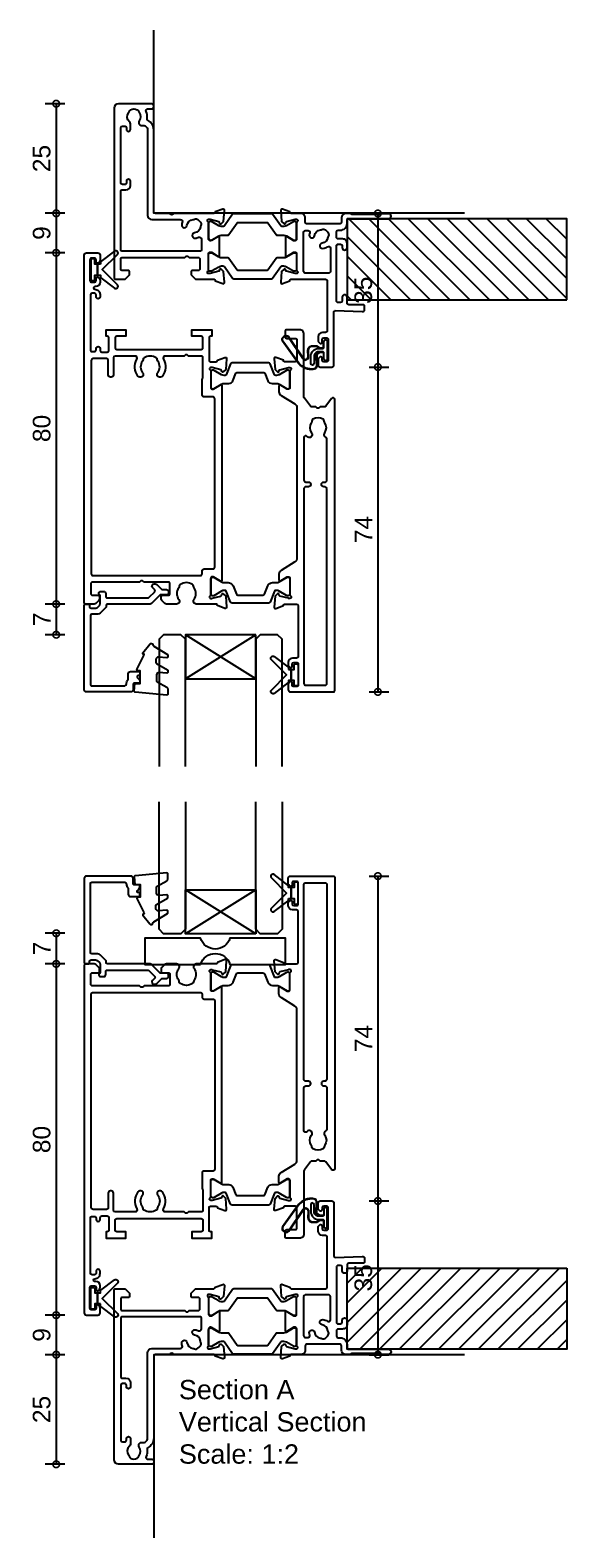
# Model space of a CAD drawing. Header units: millimetres. Extents: x 80 to 17288, y -2623 to 7492.
# Tile 42 of 125: x 673 to 795, y 5963 to 6306. Entities that reach past the tile are written whole.
import ezdxf

# ---------------------------------------------------------------- set-up
doc = ezdxf.new("R2010")
doc.units = ezdxf.units.MM
for name, color, linetype in [('Extrusion', 2, 'Continuous'), ('Glass', 140, 'Continuous'), ('Gray', 8, 'Continuous'), ('Gussets', 1, 'Continuous'), ('polyamide', 6, 'Continuous')]:
    doc.layers.add(name, color=color, linetype=linetype)
doc.layers.add('UNO-Dark Grey', color=7, linetype='Continuous', lineweight=13, true_color=0x44474e)
doc.styles.add('UNO Text', font='arial.ttf')
doc.dimstyles.new('UNO', dxfattribs={"dimtxt": 2, "dimasz": 1.5, "dimexe": 1.25, "dimexo": 0.625, "dimtad": 1, "dimdec": 1, "dimzin": 9, "dimtxsty": 'UNO Text', "dimblk": 'DOTSMALL', "dimcen": 2.5, "dimadec": 0, "dimazin": 0, "dimtfac": 1, "dimtdec": 1, "dimtmove": 0, "dimatfit": 3, "dimfxl": 1, "dimfxlon": 1, "dimarcsym": 0})

# ---------------------------------------------------------------- blocks, each defined once
blk = doc.blocks.new('BACKSEAL1.5')
at = {"layer": 'Gussets'}
for points in [[(-0.35, -2.9), (0.3, -2.9), (0.3, -1.65), (0.3, -0.4), (-0.35, -0.4), (-0.35, -0.02, 0.233448), (-0.45, 0.18), (-3.55, 2.55, 0.936585), (-4.2, 1.8), (-0.75, -1.65), (-4.2, -5.1, 0.936585), (-3.55, -5.85), (-0.45, -3.48, 0.233448), (-0.35, -3.28)], [(1.6, 0.85), (1.2, 0.85, 0.414214), (0.95, 0.6), (0.95, -0.4), (0.3, -0.4), (0.3, -1.65), (0.3, -2.9), (0.95, -2.9), (0.95, -3.9, 0.414214), (1.2, -4.15), (1.6, -4.15, 0.414214), (1.85, -3.9), (1.85, -1.65), (1.85, 0.6, 0.414214)]]:
    blk.add_lwpolyline(points, format="xyb", close=True, dxfattribs=at)
blk = doc.blocks.new('_DotSmall')
at = {"color": 0, "linetype": 'ByBlock', "const_width": 0.5}
blk.add_lwpolyline([(-0.0625, 0, 1), (0.0625, 0, 1)], format="xyb", close=True, dxfattribs=at)
blk = doc.blocks.new('*D41')
at = {"color": 0, "lineweight": -2, "transparency": 16777216}
for p, q in [((749.98, 6264.69), (754.48, 6264.69)), ((751.98, 6264.69), (751.98, 6229.71)), ((749.98, 6229.71), (754.48, 6229.71))]:
    blk.add_line(p, q, dxfattribs=at)
at = {"layer": 'Defpoints', "color": 0, "transparency": 16777216}
for p in [(733.37, 6264.69), (740.22, 6229.71), (751.98, 6229.71)]:
    blk.add_point(p, dxfattribs=at)
at = {"color": 0, "lineweight": -2, "transparency": 16777216, "xscale": 3, "yscale": 3, "zscale": 3}
for p, rotation in [((751.98, 6264.69), 90), ((751.98, 6229.71), 270)]:
    blk.add_blockref('_DotSmall', p, dxfattribs=dict(at, rotation=rotation))
at = {"color": 0, "transparency": 16777216, "insert": (748.68, 6247.2), "char_height": 4, "attachment_point": 5, "rotation": 90, "style": 'UNO Text'}
blk.add_mtext('35', dxfattribs=at)
blk = doc.blocks.new('*D42')
at = {"color": 0, "lineweight": -2, "transparency": 16777216}
for p, q in [((749.98, 6229.71), (754.48, 6229.71)), ((751.98, 6229.71), (751.98, 6155.72)), ((749.98, 6155.72), (754.48, 6155.72))]:
    blk.add_line(p, q, dxfattribs=at)
at = {"layer": 'Defpoints', "color": 0, "transparency": 16777216}
for p in [(740.22, 6229.71), (733.17, 6155.72), (751.98, 6155.72)]:
    blk.add_point(p, dxfattribs=at)
at = {"color": 0, "lineweight": -2, "transparency": 16777216, "xscale": 3, "yscale": 3, "zscale": 3}
for p, rotation in [((751.98, 6229.71), 90), ((751.98, 6155.72), 270)]:
    blk.add_blockref('_DotSmall', p, dxfattribs=dict(at, rotation=rotation))
at = {"color": 0, "transparency": 16777216, "insert": (748.73, 6192.71), "char_height": 4, "attachment_point": 5, "rotation": 90, "style": 'UNO Text'}
blk.add_mtext('74', dxfattribs=at)
blk = doc.blocks.new('*D43')
at = {"color": 0, "lineweight": -2, "transparency": 16777216}
for p, q in [((749.98, 6113.76), (754.48, 6113.76)), ((751.98, 6113.76), (751.98, 6039.77)), ((749.98, 6039.77), (754.48, 6039.77))]:
    blk.add_line(p, q, dxfattribs=at)
at = {"layer": 'Defpoints', "color": 0, "transparency": 16777216}
for p in [(733.17, 6113.76), (740.22, 6039.77), (751.98, 6039.77)]:
    blk.add_point(p, dxfattribs=at)
at = {"color": 0, "lineweight": -2, "transparency": 16777216, "xscale": 3, "yscale": 3, "zscale": 3}
for p, rotation in [((751.98, 6113.76), 90), ((751.98, 6039.77), 270)]:
    blk.add_blockref('_DotSmall', p, dxfattribs=dict(at, rotation=rotation))
at = {"color": 0, "transparency": 16777216, "insert": (748.73, 6076.77), "char_height": 4, "attachment_point": 5, "rotation": 90, "style": 'UNO Text'}
blk.add_mtext('74', dxfattribs=at)
blk = doc.blocks.new('*D44')
at = {"color": 0, "lineweight": -2, "transparency": 16777216}
for p, q in [((749.98, 6039.77), (754.48, 6039.77)), ((751.98, 6039.77), (751.98, 6004.76)), ((749.98, 6004.76), (754.48, 6004.76))]:
    blk.add_line(p, q, dxfattribs=at)
at = {"layer": 'Defpoints', "color": 0, "transparency": 16777216}
for p in [(740.22, 6039.77), (736.35, 6004.76), (751.98, 6004.76)]:
    blk.add_point(p, dxfattribs=at)
at = {"color": 0, "lineweight": -2, "transparency": 16777216, "xscale": 3, "yscale": 3, "zscale": 3}
for p, rotation in [((751.98, 6039.77), 90), ((751.98, 6004.76), 270)]:
    blk.add_blockref('_DotSmall', p, dxfattribs=dict(at, rotation=rotation))
at = {"color": 0, "transparency": 16777216, "insert": (748.68, 6022.27), "char_height": 4, "attachment_point": 5, "rotation": 90, "style": 'UNO Text'}
blk.add_mtext('35', dxfattribs=at)
blk = doc.blocks.new('*D45')
at = {"color": 0, "lineweight": -2, "transparency": 16777216}
for p, q in [((680.79, 6289.69), (676.29, 6289.69)), ((678.79, 6289.69), (678.79, 6264.72)), ((680.79, 6264.72), (676.29, 6264.72))]:
    blk.add_line(p, q, dxfattribs=at)
at = {"layer": 'Defpoints', "color": 0, "transparency": 16777216}
for p in [(696.72, 6289.69), (678.79, 6264.72), (736.35, 6264.72)]:
    blk.add_point(p, dxfattribs=at)
at = {"color": 0, "lineweight": -2, "transparency": 16777216, "xscale": 3, "yscale": 3, "zscale": 3}
for p, rotation in [((678.79, 6289.69), 90), ((678.79, 6264.72), 270)]:
    blk.add_blockref('_DotSmall', p, dxfattribs=dict(at, rotation=rotation))
at = {"color": 0, "transparency": 16777216, "insert": (675.49, 6277.2), "char_height": 4, "attachment_point": 5, "rotation": 90, "style": 'UNO Text'}
blk.add_mtext('25', dxfattribs=at)
blk = doc.blocks.new('*D46')
at = {"color": 0, "lineweight": -2, "transparency": 16777216}
for p, q in [((680.79, 6264.72), (676.29, 6264.72)), ((678.79, 6264.72), (678.79, 6255.72)), ((680.79, 6255.72), (676.29, 6255.72))]:
    blk.add_line(p, q, dxfattribs=at)
at = {"layer": 'Defpoints', "color": 0, "transparency": 16777216}
for p in [(736.35, 6264.72), (678.79, 6255.72), (686.17, 6255.72)]:
    blk.add_point(p, dxfattribs=at)
at = {"color": 0, "lineweight": -2, "transparency": 16777216, "xscale": 3, "yscale": 3, "zscale": 3}
for p, rotation in [((678.79, 6264.72), 90), ((678.79, 6255.72), 270)]:
    blk.add_blockref('_DotSmall', p, dxfattribs=dict(at, rotation=rotation))
at = {"color": 0, "transparency": 16777216, "insert": (675.49, 6260.22), "char_height": 4, "attachment_point": 5, "rotation": 90, "style": 'UNO Text'}
blk.add_mtext('9', dxfattribs=at)
blk = doc.blocks.new('*D47')
at = {"color": 0, "lineweight": -2, "transparency": 16777216}
for p, q in [((680.79, 6255.72), (676.29, 6255.72)), ((678.79, 6255.72), (678.79, 6175.72)), ((680.79, 6175.72), (676.29, 6175.72))]:
    blk.add_line(p, q, dxfattribs=at)
at = {"layer": 'Defpoints', "color": 0, "transparency": 16777216}
for p in [(686.17, 6255.72), (678.79, 6175.72), (694.15, 6175.72)]:
    blk.add_point(p, dxfattribs=at)
at = {"color": 0, "lineweight": -2, "transparency": 16777216, "xscale": 3, "yscale": 3, "zscale": 3}
for p, rotation in [((678.79, 6255.72), 90), ((678.79, 6175.72), 270)]:
    blk.add_blockref('_DotSmall', p, dxfattribs=dict(at, rotation=rotation))
at = {"color": 0, "transparency": 16777216, "insert": (675.49, 6215.72), "char_height": 4, "attachment_point": 5, "rotation": 90, "style": 'UNO Text'}
blk.add_mtext('80', dxfattribs=at)
blk = doc.blocks.new('*D48')
at = {"color": 0, "lineweight": -2, "transparency": 16777216}
for p, q in [((680.79, 6175.72), (676.29, 6175.72)), ((678.79, 6175.72), (678.79, 6168.74)), ((680.79, 6168.74), (676.29, 6168.74))]:
    blk.add_line(p, q, dxfattribs=at)
at = {"layer": 'Defpoints', "color": 0, "transparency": 16777216}
for p in [(694.15, 6175.72), (678.79, 6168.74), (705.32, 6168.74)]:
    blk.add_point(p, dxfattribs=at)
at = {"color": 0, "lineweight": -2, "transparency": 16777216, "xscale": 3, "yscale": 3, "zscale": 3}
for p, rotation in [((678.79, 6175.72), 90), ((678.79, 6168.74), 270)]:
    blk.add_blockref('_DotSmall', p, dxfattribs=dict(at, rotation=rotation))
at = {"color": 0, "transparency": 16777216, "insert": (675.54, 6172.23), "char_height": 4, "attachment_point": 5, "rotation": 90, "style": 'UNO Text'}
blk.add_mtext('7', dxfattribs=at)
blk = doc.blocks.new('*D49')
at = {"color": 0, "lineweight": -2, "transparency": 16777216}
for p, q in [((680.79, 6100.74), (676.29, 6100.74)), ((678.79, 6100.74), (678.79, 6093.76)), ((680.79, 6093.76), (676.29, 6093.76))]:
    blk.add_line(p, q, dxfattribs=at)
at = {"layer": 'Defpoints', "color": 0, "transparency": 16777216}
for p in [(704.27, 6100.74), (678.79, 6093.76), (686.6, 6093.76)]:
    blk.add_point(p, dxfattribs=at)
at = {"color": 0, "lineweight": -2, "transparency": 16777216, "xscale": 3, "yscale": 3, "zscale": 3}
for p, rotation in [((678.79, 6100.74), 90), ((678.79, 6093.76), 270)]:
    blk.add_blockref('_DotSmall', p, dxfattribs=dict(at, rotation=rotation))
at = {"color": 0, "transparency": 16777216, "insert": (675.54, 6097.25), "char_height": 4, "attachment_point": 5, "rotation": 90, "style": 'UNO Text'}
blk.add_mtext('7', dxfattribs=at)
blk = doc.blocks.new('*D50')
at = {"color": 0, "lineweight": -2, "transparency": 16777216}
for p, q in [((680.79, 6093.76), (676.29, 6093.76)), ((678.79, 6093.76), (678.79, 6013.76)), ((680.79, 6013.76), (676.29, 6013.76))]:
    blk.add_line(p, q, dxfattribs=at)
at = {"layer": 'Defpoints', "color": 0, "transparency": 16777216}
for p in [(686.6, 6093.76), (678.79, 6013.76), (686.17, 6013.76)]:
    blk.add_point(p, dxfattribs=at)
at = {"color": 0, "lineweight": -2, "transparency": 16777216, "xscale": 3, "yscale": 3, "zscale": 3}
for p, rotation in [((678.79, 6093.76), 90), ((678.79, 6013.76), 270)]:
    blk.add_blockref('_DotSmall', p, dxfattribs=dict(at, rotation=rotation))
at = {"color": 0, "transparency": 16777216, "insert": (675.49, 6053.76), "char_height": 4, "attachment_point": 5, "rotation": 90, "style": 'UNO Text'}
blk.add_mtext('80', dxfattribs=at)
blk = doc.blocks.new('*D51')
at = {"color": 0, "lineweight": -2, "transparency": 16777216}
for p, q in [((680.79, 6013.76), (676.29, 6013.76)), ((678.79, 6013.76), (678.79, 6004.76)), ((680.79, 6004.76), (676.29, 6004.76))]:
    blk.add_line(p, q, dxfattribs=at)
at = {"layer": 'Defpoints', "color": 0, "transparency": 16777216}
for p in [(686.17, 6013.76), (678.79, 6004.76), (736.35, 6004.76)]:
    blk.add_point(p, dxfattribs=at)
at = {"color": 0, "lineweight": -2, "transparency": 16777216, "xscale": 3, "yscale": 3, "zscale": 3}
for p, rotation in [((678.79, 6013.76), 90), ((678.79, 6004.76), 270)]:
    blk.add_blockref('_DotSmall', p, dxfattribs=dict(at, rotation=rotation))
at = {"color": 0, "transparency": 16777216, "insert": (675.49, 6009.26), "char_height": 4, "attachment_point": 5, "rotation": 90, "style": 'UNO Text'}
blk.add_mtext('9', dxfattribs=at)
blk = doc.blocks.new('*D52')
at = {"color": 0, "lineweight": -2, "transparency": 16777216}
for p, q in [((680.79, 6004.76), (676.29, 6004.76)), ((678.79, 6004.76), (678.79, 5979.79)), ((680.79, 5979.79), (676.29, 5979.79))]:
    blk.add_line(p, q, dxfattribs=at)
at = {"layer": 'Defpoints', "color": 0, "transparency": 16777216}
for p in [(736.35, 6004.76), (678.79, 5979.79), (696.72, 5979.79)]:
    blk.add_point(p, dxfattribs=at)
at = {"color": 0, "lineweight": -2, "transparency": 16777216, "xscale": 3, "yscale": 3, "zscale": 3}
for p, rotation in [((678.79, 6004.76), 90), ((678.79, 5979.79), 270)]:
    blk.add_blockref('_DotSmall', p, dxfattribs=dict(at, rotation=rotation))
at = {"color": 0, "transparency": 16777216, "insert": (675.49, 5992.28), "char_height": 4, "attachment_point": 5, "rotation": 90, "style": 'UNO Text'}
blk.add_mtext('25', dxfattribs=at)
blk = doc.blocks.new('521000')
at = {"layer": 'Extrusion'}
for points in [[(51, 28.8), (51.5, 28.8, -0.414214), (53, 27.3), (53, 26.6, 0.414214), (53.4, 26.2), (62.41, 26.2, -0.986364), (62.41, 25), (61, 25, -0.198912), (60.79, 25.09), (60.77, 25.11, 0.198912), (60.55, 25.2), (54.07, 25.2, 0.198912), (53.86, 25.11), (53.84, 25.09, -0.198962), (53.63, 25), (52.7, 25, -0.41415), (51.7, 26), (51.7, 27, 0.414214), (51.3, 27.4), (43.9, 27.4, 0.414214), (43.5, 27), (43.5, 26, -0.41422), (42.5, 25), (40.3, 25, 0.414157), (40, 24.7), (40, 24.64), (38.3, 24.02, -0.548619), (37.9, 24.33), (38.12, 26.8), (38.66, 27.34, -0.57735), (38.99, 27.25), (39.07, 26.97, 0.267949), (39.21, 26.83), (41.16, 26.31, 0.065543), (41.24, 26.3), (41.5, 26.3, 0.767227), (41.65, 26.86, -0.267949), (41.5, 27.12), (41.5, 30.9, 0.414214), (41.2, 31.2), (40.89, 31.2), (39.3, 30.23, -0.579702), (39, 30.4), (39, 34.6, -0.576766), (39.3, 34.77), (40.89, 33.8), (41.2, 33.8, 0.414214), (41.5, 34.1), (41.5, 37.88, -0.267949), (41.65, 38.14, 0.767227), (41.5, 38.7), (41.24, 38.7, 0.065543), (41.16, 38.69), (39.21, 38.17, 0.267949), (39.07, 38.02), (38.99, 37.75, -0.57735), (38.66, 37.66), (38.12, 38.2), (37.9, 40.67, -0.548619), (38.3, 40.98), (40, 40.36), (40, 40.3, 0.414157), (40.3, 40), (48.1, 40, 0.414217), (48.5, 40.4), (48.5, 51.7, 0.414214), (48.1, 52.1), (47.4, 52.1, -0.414193), (46.4, 53.1), (46.4, 53.97, -0.2), (46.55, 54.32), (46.79, 54.56, -0.2), (47, 54.65, -0.41), (47.3, 54.35), (47.3, 53.7, 0.414189), (47.7, 53.3), (48.3, 53.3, 0.414214), (48.7, 53.7), (48.7, 58.4, 0.414214), (48.3, 58.8), (47.7, 58.8, 0.41418), (47.3, 58.4), (47.3, 58.1), (47.3, 57.95, -0.41), (47, 57.65, -0.2), (46.79, 57.74), (46.55, 57.98, -0.2), (46.4, 58.33), (46.4, 59.5, -0.41), (46.9, 60), (49.5, 60, -0.41), (50, 59.5), (50, 47.44, 0.425129), (50.31, 47.14), (56.45, 47.36, -0.4453), (57, 46.87), (57, 46.1, -0.414214), (56.7, 45.8), (53.4, 45.8, 0.41428), (53, 45.4), (53, 44.05, -1), (51.9, 44.05), (51.9, 44.9, 0.414129), (51.5, 45.3), (51, 45.3, 0.414234), (50.6, 44.9), (50.6, 32.4, 0.414214), (51, 32), (51.5, 32, 0.414205), (51.9, 32.4), (51.9, 32.8, -0.996705), (53, 32.8), (53, 31.8, -0.414566), (52, 30.8), (51, 30.8, 0.414214), (50.6, 30.4), (50.6, 29.2, 0.414213)], [(21.5, 27.12, -0.267769), (21.35, 26.86, 0.76736), (21.5, 26.3), (21.76, 26.3, 0.065543), (21.84, 26.31), (23.79, 26.83, 0.267949), (23.93, 26.97), (24.01, 27.25, -0.57735), (24.34, 27.34), (24.88, 26.8), (25.1, 24.33, -0.548619), (24.7, 24.02), (23, 24.64), (23, 24.7, 0.414071), (22.7, 25), (13.6, 25), (13.45, 25.15, 0.414214), (12.75, 25.15), (12.6, 25), (9.4, 25, 0.414214), (9, 24.6), (9, 5.93, -0.277503), (7.71, 3.81, 0.316398), (7.5, 3.4, -0.138989), (7.26, 1.76, 0.543442), (7.63, 1.2), (8.5, 1.2, -0.414081), (9, 0.7), (9, 0.5, -0.414214), (8.5, 0), (1, 0, -0.414213), (0, 1), (0, 39.7, -0.414214), (0.3, 40), (2.29, 40, -0.198912), (2.65, 39.85), (3.35, 39.15, -0.198913), (3.5, 38.79), (3.5, 38.3, -0.414214), (3.2, 38), (1.9, 38, 0.414214), (1.5, 37.6), (1.5, 35.4, 0.414214), (1.9, 35), (16.1, 35), (16.25, 34.85, 0.414214), (16.95, 34.85), (17.1, 35), (19.1, 35, 0.414214), (19.5, 35.4), (19.5, 37.6, 0.414214), (19.1, 38), (17.8, 38, -0.414214), (17.5, 38.3), (17.5, 38.79, -0.2), (17.65, 39.15), (18.35, 39.85, -0.2), (18.71, 40), (22.7, 40, 0.414071), (23, 40.3), (23, 40.36), (24.7, 40.98, -0.548619), (25.1, 40.67), (24.88, 38.2), (24.34, 37.66, -0.57735), (24.01, 37.75), (23.93, 38.02, 0.267949), (23.79, 38.17), (21.84, 38.69, 0.065543), (21.76, 38.7), (21.5, 38.7, 0.76736), (21.35, 38.14, -0.267949), (21.5, 37.88), (21.5, 34.1, 0.414214), (21.8, 33.8), (22.02, 33.8, 0.137872), (22.17, 33.84), (23.7, 34.77, -0.585524), (24, 34.6), (24, 30.4, -0.585524), (23.7, 30.23), (22.17, 31.16, 0.137872), (22.02, 31.2), (21.8, 31.2, 0.414214), (21.5, 30.9)], [(2.7, 19.6, -0.414202), (3.7, 18.6), (3.7, 17.6, -0.889365), (2.8, 17.6), (2.8, 18, 0.414214), (2.4, 18.4), (1.9, 18.4, 0.414202), (1.5, 18), (1.5, 5.5, 0.414213), (1.9, 5.1), (2.4, 5.1, 0.414215), (2.8, 5.5), (2.8, 5.9, -0.889355), (3.7, 5.9), (3.7, 4.61, -0.219162), (3.49, 4.15, 0.403571), (3.32, 2.03, -0.12305), (3.46, 1.72, 0.239134), (3.74, 1.37, 0.221126), (5.26, 1.37, 0.239134), (5.54, 1.72, -0.12305), (5.68, 2.03, 0.347448), (5.72, 3.93, -0.702074), (6.38, 4.96, 0.481745), (7.6, 5.94), (7.6, 25.4, -0.414156), (8.6, 26.4), (15.04, 26.4, 0.513003), (15.51, 27.06, -0.048433), (15.39, 27.57, -1.000832), (16.58, 27.73, 0.348271), (17.95, 26.41, -0.12305), (18.27, 26.3, 0.239134), (18.72, 26.24, 0.221428), (19.79, 27.31, 0.239134), (19.74, 27.76, -0.12305), (19.62, 28.08, 0.348271), (18.3, 29.45, -1.000832), (18.46, 30.64, -0.070793), (19.2, 30.43, 0.541477), (19.9, 30.89), (19.9, 33.2, 0.414214), (19.5, 33.6), (1.9, 33.6, 0.414214), (1.5, 33.2), (1.5, 20, 0.414214), (1.9, 19.6)]]:
    blk.add_lwpolyline(points, format="xyb", close=True, dxfattribs=at)
blk.add_lwpolyline([(48.58, 32.57, 0.59317), (49.2, 32.9), (49.2, 38.2, 0.414223), (48.8, 38.6), (43.48, 38.6, 0.40033), (43.1, 38.2), (43.1, 29.3, 0.414214), (43.5, 28.9), (44.13, 28.9, 0.510119), (44.51, 29.42, -0.046438), (44.4, 29.92, -0.995868), (45.59, 30.07, 0.348271), (46.96, 28.75, -0.12305), (47.28, 28.63, 0.239134), (47.72, 28.58, 0.221428), (48.8, 29.65, 0.239134), (48.74, 30.1, -0.12305), (48.63, 30.42, 0.348271), (47.31, 31.79, -1.000832), (47.47, 32.98, -0.110255), (48.58, 32.57)], format="xyb", dxfattribs=at)
blk.add_lwpolyline([(21.5, 27.73), (21.5, 27.73)], close=True, dxfattribs=at)
at = {"layer": 'polyamide'}
for points in [[(21.9, 33.94), (22.11, 33.94, 0.131652), (22.21, 33.97), (23.79, 34.88, -0.131652), (24.39, 35.04), (25.88, 35.04, 0.244698), (26.13, 35.17), (28.01, 37.85, -0.244698), (28.18, 37.94), (34.82, 37.94, -0.244698), (34.99, 37.85), (36.87, 35.17, 0.244698), (37.11, 35.04), (38.61, 35.04, -0.131652), (39.21, 34.88), (40.84, 33.94), (41.2, 33.94, 0.414214), (41.5, 34.24), (41.5, 37.74, 0.414214), (41.1, 38.14), (40.89, 38.14, 0.131652), (40.79, 38.11), (39.21, 37.2, -0.131652), (38.61, 37.04), (38.16, 37.04, -0.244698), (37.91, 37.17), (36.06, 39.81, 0.244698), (35.81, 39.94), (27.19, 39.94, 0.244698), (26.94, 39.81), (25.09, 37.17, -0.103471), (25, 37.08, -0.13774), (24.84, 37.04), (24.39, 37.04, -0.131652), (23.79, 37.2), (22.16, 38.14), (21.8, 38.14, 0.414998), (21.5, 37.84), (21.5, 34.34, 0.414214)], [(21.9, 31.06), (22.11, 31.06, -0.131652), (22.21, 31.03), (23.79, 30.12, 0.131652), (24.39, 29.96), (25.88, 29.96, -0.244698), (26.13, 29.83), (28.01, 27.15, 0.244698), (28.18, 27.06), (34.82, 27.06, 0.244698), (34.99, 27.15), (36.87, 29.83, -0.244698), (37.11, 29.96), (38.61, 29.96, 0.131652), (39.21, 30.12), (40.84, 31.06), (41.2, 31.06, -0.414214), (41.5, 30.76), (41.5, 27.26, -0.414214), (41.1, 26.86), (40.89, 26.86, -0.131652), (40.79, 26.89), (39.21, 27.8, 0.131652), (38.61, 27.96), (38.16, 27.96, 0.244698), (37.91, 27.83), (36.06, 25.19, -0.244698), (35.81, 25.06), (27.19, 25.06, -0.244698), (26.94, 25.19), (25.09, 27.83, 0.103471), (25, 27.92, 0.13774), (24.84, 27.96), (24.39, 27.96, 0.131652), (23.79, 27.8), (22.16, 26.86), (21.8, 26.86, -0.414998), (21.5, 27.16), (21.5, 30.66, -0.414214)]]:
    blk.add_lwpolyline(points, format="xyb", close=True, dxfattribs=at)
blk = doc.blocks.new('522200')
at = {"layer": 'Extrusion'}
for points in [[(48.4, 19.9), (48.4, 24.4, 0.414214), (48, 24.8), (45.6, 24.8, 0.414214), (45.3, 24.5), (45.3, 24.44), (43.6, 23.82, -0.548619), (43.2, 24.13), (43.42, 26.6), (43.96, 27.14, -0.57735), (44.29, 27.05), (44.37, 26.77, 0.267949), (44.51, 26.63), (46.5, 26.1), (46.8, 26.1, 0.767327), (46.95, 26.66, -0.267949), (46.8, 26.92), (46.8, 30.73, 0.414214), (46.5, 31.03), (46.19, 31.03), (44.6, 30.06, -0.585524), (44.3, 30.23), (44.3, 31.65, -0.261413), (44.78, 32.51), (47.92, 34.42, 0.261413), (48.4, 35.28), (48.4, 69.55, 0.261413), (47.92, 70.4), (44.78, 72.32, -0.261413), (44.3, 73.17), (44.3, 74.6, -0.585524), (44.6, 74.77), (46.19, 73.8), (46.5, 73.8, 0.414214), (46.8, 74.1), (46.8, 77.88, -0.267949), (46.95, 78.14, 0.76731), (46.8, 78.7), (46.54, 78.7, 0.065543), (46.46, 78.69), (44.51, 78.17, 0.267949), (44.37, 78.03), (44.29, 77.75, -0.57735), (43.96, 77.66), (43.42, 78.2), (43.2, 80.67, -0.548619), (43.6, 80.98), (45.3, 80.36), (45.3, 80.3, 0.414204), (45.6, 80), (48.3, 80, 0.414213), (48.7, 80.4), (48.7, 91.9, 0.414214), (48.3, 92.3), (47.4, 92.3, -0.41404), (46.4, 93.3), (46.4, 93.77, -0.198912), (46.54, 94.12), (46.79, 94.36, -0.198912), (47, 94.45), (47, 94.45, -0.414214), (47.3, 94.15), (47.3, 93.7, 0.413403), (47.7, 93.3), (48.3, 93.3, 0.414214), (48.7, 93.7), (48.7, 98.4, 0.414214), (48.3, 98.8), (47.7, 98.8, 0.414214), (47.3, 98.4), (47.3, 97.95, -0.414214), (47, 97.65), (47, 97.65, -0.198912), (46.79, 97.74), (46.54, 97.98, -0.198912), (46.4, 98.33), (46.4, 99.5, -0.414214), (46.9, 100), (56.7, 100, -0.414214), (57, 99.7), (57, 33.39, -0.717885), (56.28, 33.15), (54.95, 34.9, 0.234069), (54.55, 35.1), (53.69, 35.1), (53.55, 35.24, 0.414214), (52.85, 35.24), (52.71, 35.1), (51.85, 35.1, 0.234069), (51.45, 34.9), (50.1, 33.13, 0.164222), (50, 32.83), (50, 18.5, -0.414214), (49, 17.5), (46.1, 17.5, -0.414214), (45.7, 17.9), (45.7, 19.1, -0.414214), (46.1, 19.5), (48, 19.5, 0.414214)], [(50, 42.09), (50, 51.8, -0.414214), (50.4, 52.2), (51, 52.2, 1), (51, 53.3), (50.4, 53.3, -0.414214), (50, 53.7), (50, 98.1, -0.414214), (50.4, 98.5), (54.8, 98.5, -0.414214), (55.2, 98.1), (55.2, 53.7, -0.414213), (54.8, 53.3), (54.5, 53.3, 1), (54.5, 52.2), (54.8, 52.2, -0.414214), (55.2, 51.8), (55.2, 42.35, -0.299503), (54.96, 41.98, 0.502765), (54.72, 40.96, -0.330962), (54.73, 38.7, 0.14398), (54.6, 38.34, -0.245791), (54.35, 37.92, -0.280014), (52.05, 37.92, -0.245791), (51.8, 38.34, 0.14398), (51.67, 38.7, -0.336408), (51.71, 41, 0.979954), (50.7, 41.83, -0.696704)], [(31.3, 74.6, 0.585524), (31, 74.77), (29.47, 73.84, -0.137872), (29.32, 73.8), (29.1, 73.8, -0.414214), (28.8, 74.1), (28.8, 77.88, 0.267949), (28.65, 78.14, -0.767327), (28.8, 78.7), (29.06, 78.7, -0.065543), (29.14, 78.69), (31.09, 78.17, -0.267949), (31.23, 78.03), (31.31, 77.75, 0.57735), (31.64, 77.66), (32.18, 78.2), (32.4, 80.67, 0.548619), (32, 80.98), (30.3, 80.36), (30.3, 80.3, -0.414214), (30, 80), (25.49, 80, 0.635387), (24.99, 78.93, -0.331343), (25, 76.33, 0.14918), (24.87, 75.94, -0.237824), (24.65, 75.55, -0.306676), (21.85, 75.55, -0.237824), (21.63, 75.94, 0.14918), (21.49, 76.33, -0.331343), (21.51, 78.93, 0.635387), (21, 80), (18.71, 80, 0.198912), (18.35, 79.85), (17.65, 79.15, 0.198912), (17.5, 78.79), (17.5, 78.3, 0.414214), (17.8, 78), (19.1, 78, -0.414214), (19.5, 77.6), (19.5, 75.4, -0.414214), (19.1, 75), (13.6, 75), (13.45, 74.85, -0.414214), (12.75, 74.85), (12.6, 75), (1.9, 75, -0.414214), (1.5, 75.4), (1.5, 77.6, -0.414214), (1.9, 78), (3.2, 78, 0.414214), (3.5, 78.3), (3.5, 78.79, 0.198912), (3.35, 79.15), (2.65, 79.85, 0.198912), (2.29, 80), (0.3, 80, 0.414214), (0, 79.7), (0, 0.5, 0.414249), (0.5, 0), (3.1, 0, 0.415107), (3.6, 0.5), (3.6, 1.67, 0.198912), (3.45, 2.02), (3.21, 2.26, 0.668195), (2.7, 2.05), (2.7, 1.6, -0.41534), (2.3, 1.2), (1.7, 1.2, -0.414214), (1.3, 1.6), (1.3, 6.3, -0.414214), (1.7, 6.7), (2.3, 6.7, -0.413964), (2.7, 6.3), (2.7, 5.85, 0.668179), (3.21, 5.64), (3.45, 5.88, 0.198912), (3.6, 6.23), (3.6, 6.7, 0.414008), (2.6, 7.7), (2.4, 7.7, -1), (2.4, 8.3, 0.414216), (3.6, 9.5), (3.6, 10, 1), (2.7, 10), (2.7, 9.6, -0.414214), (2.3, 9.2), (1.8, 9.2, -0.414213), (1.4, 9.6), (1.4, 22.1, -0.414214), (1.8, 22.5), (2.3, 22.5, -0.414224), (2.7, 22.1), (2.7, 21.8, 1.000011), (3.6, 21.8), (3.6, 22.2, -0.414196), (4, 22.6), (5.2, 22.6, -0.414214), (5.6, 22.2), (5.6, 19.4, -0.414214), (5.2, 19), (5, 19), (5, 17.5), (9.5, 17.5), (9.5, 19), (7.4, 19, -0.414214), (7, 19.4), (7, 21.6, -0.414214), (7.4, 22), (26.6, 22, -0.414214), (27, 21.6), (27, 19.4, -0.414214), (26.6, 19), (24.5, 19), (24.5, 17.5), (29, 17.5), (29, 19), (28.7, 19, -0.414214), (28.4, 19.3), (28.4, 24.5, -0.414214), (28.7, 24.8), (30, 24.8, -0.414214), (30.3, 24.5), (30.3, 24.44), (32, 23.82, 0.548619), (32.4, 24.13), (32.18, 26.6), (31.64, 27.14, 0.57735), (31.31, 27.05), (31.23, 26.77, -0.267949), (31.09, 26.63), (29.1, 26.1), (28.8, 26.1, -0.767327), (28.65, 26.66, 0.267949), (28.8, 26.92), (28.8, 30.73, -0.414214), (29.1, 31.03), (29.32, 31.03, -0.137872), (29.47, 30.99), (31, 30.06, 0.585524), (31.3, 30.23)], [(27, 28.35), (27, 23.8, -0.414214), (26.7, 23.5), (23.75, 23.5), (23.6, 23.35, -0.414214), (22.9, 23.35), (22.75, 23.5), (18.44, 23.5, -0.578263), (18.01, 24.25, 0.302535), (17.77, 28.1, 0.234673), (17.37, 28.3), (17.09, 28.3, 0.414214), (16.59, 27.8), (16.59, 27.73, 0.175091), (16.74, 27.31, -0.331343), (16.76, 24.71, 0.14918), (16.62, 24.32, -0.237824), (16.4, 23.93, -0.306676), (13.6, 23.93, -0.237824), (13.38, 24.32, 0.14918), (13.24, 24.71, -0.331332), (13.26, 27.31, 0.175481), (13.41, 27.73), (13.41, 27.8, 0.414214), (12.91, 28.3), (12.63, 28.3, 0.234674), (12.23, 28.1, 0.302535), (11.99, 24.25, -0.578265), (11.56, 23.5), (7.05, 23.5, -0.414213), (6.65, 23.9), (6.65, 27.8, 0.414214), (6.15, 28.3), (5.95, 28.3, 0.414214), (5.45, 27.8), (5.45, 24.5, -0.414214), (5.05, 24.1), (2, 24.1, -0.414214), (1.6, 24.5), (1.6, 73.1, -0.414214), (2, 73.5), (26.4, 73.5, -0.414214), (26.8, 73.1), (26.8, 72.5, 0.414214), (27.3, 72), (29.3, 72, -0.414214), (29.7, 71.6), (29.7, 33.23, -0.414214), (29.3, 32.83), (27.3, 32.83, 0.414214), (26.8, 32.33), (26.8, 28.96, 0.131652), (26.87, 28.71), (26.93, 28.6, -0.131652)]]:
    blk.add_lwpolyline(points, format="xyb", close=True, dxfattribs=at)
at = {"layer": 'polyamide'}
for points in [[(42.29, 79.54, 0.305731), (41.92, 79.79), (33.68, 79.79, 0.305731), (33.31, 79.54), (32.32, 77.07, -0.305731), (32.04, 76.89), (31.86, 76.89, -0.131652), (31.26, 77.05), (29.46, 78.09), (29.1, 78.09, 0.414214), (28.8, 77.79), (28.8, 74.29, 0.414214), (29.2, 73.89), (29.35, 73.89, 0.131652), (29.55, 73.94), (31.26, 74.93, -0.131652), (31.86, 75.09), (32.73, 75.09, 0.305731), (33.85, 75.84), (34.61, 77.74, -0.305731), (34.98, 77.99), (40.62, 77.99, -0.305731), (40.99, 77.74), (41.75, 75.84, 0.305731), (42.87, 75.09), (43.74, 75.09, -0.131652), (44.34, 74.93), (46.14, 73.89), (46.5, 73.89, 0.414214), (46.8, 74.19), (46.8, 77.69, 0.414214), (46.4, 78.09), (46.25, 78.09, 0.131652), (46.05, 78.03), (44.34, 77.05, -0.131652), (43.74, 76.89), (43.56, 76.89, -0.305731), (43.28, 77.07)], [(29.35, 26.74), (29.2, 26.74, -0.414214), (28.8, 27.14), (28.8, 30.54, -0.414214), (29.2, 30.94), (29.35, 30.94, -0.131652), (29.55, 30.89), (31.26, 29.9, 0.131652), (31.86, 29.74), (32.87, 29.74, -0.305731), (33.8, 29.12), (34.48, 27.43, 0.305731), (34.75, 27.24), (40.85, 27.24, 0.305731), (41.12, 27.43), (41.8, 29.12, -0.305731), (42.73, 29.74), (43.74, 29.74, 0.131652), (44.34, 29.9), (46.05, 30.89, -0.131652), (46.25, 30.94), (46.4, 30.94, -0.414214), (46.8, 30.54), (46.8, 27.14, -0.414214), (46.4, 26.74), (46.25, 26.74, -0.131652), (46.05, 26.8), (44.34, 27.78, 0.131652), (43.74, 27.94), (43.56, 27.94, 0.305731), (43.28, 27.75), (42.29, 25.29, -0.305731), (41.92, 25.04), (41.92, 25.04), (33.68, 25.04, -0.305731), (33.31, 25.29), (32.32, 27.75, 0.305731), (32.04, 27.94), (31.86, 27.94, 0.131652), (31.26, 27.78), (29.55, 26.8, -0.131652)]]:
    blk.add_lwpolyline(points, format="xyb", close=True, dxfattribs=at)
blk = doc.blocks.new('*U312')
at = {"layer": 'Glass'}
for p, q in [((-8, 0), (8, 10)), ((-8, 10), (8, 0))]:
    blk.add_line(p, q, dxfattribs=at)
for points in [[(-14, 30), (-14, 1), (-13, 0), (-9, 0), (-8, 1), (-8, 30)], [(8, 30), (8, 1), (9, 0), (13, 0), (14, 1), (14, 30)]]:
    blk.add_lwpolyline(points, dxfattribs=at)
blk.add_lwpolyline([(-8, 0), (8, 0), (8, 10), (-8, 10)], close=True, dxfattribs=at)
blk = doc.blocks.new('Glass Block')
at = {"ltscale": 0.5}
blk.add_lwpolyline([(-12.65, 0, 0.745356), (-19.35, 0), (-32, 0), (-32, 6), (-19.35, 6, 0.745356), (-12.65, 6), (0, 6), (0, 0)], format="xyb", close=True, dxfattribs=at)
blk = doc.blocks.new('QLON48800')
at = {"layer": 'Gussets'}
for points in [[(-1.01, -0.51), (-1.47, -0.51, 0.131652), (-1.59, -0.54), (-2.27, -0.93, 0.267949), (-2.4, -1.15), (-2.37, -3.74, -0.330082), (-3.25, -4.42), (-3.54, -4.42, -0.242084), (-6.8, -2.75), (-10.2, 2.02, -0.840847), (-8.77, 3.05), (-5.44, -1.86, 0.252571), (-4.92, -2.15), (-4.92, -2.15, 0.376647), (-4.36, -1.52), (-4.39, -0.03, -0.414214), (-3.39, 0.97), (-2.4, 0.97, -0.131652), (-2.27, 0.93), (-1.59, 0.54, 0.131652), (-1.47, 0.51), (-1.01, 0.51, 0.414214), (-0.88, 0.63), (-0.88, 2.02)], [(-1.11, -0.41), (-1.47, -0.41, 0.131652), (-1.64, -0.45), (-2.32, -0.85, 0.268481), (-2.5, -1.15), (-2.47, -3.72, -0.325102), (-3.25, -4.32), (-3.54, -4.32, -0.242084), (-6.71, -2.69), (-10.12, 2.07, -0.831226), (-8.85, 2.99), (-5.53, -1.92, 0.254578), (-4.91, -2.25, 0.379612), (-4.26, -1.51), (-4.29, -0.03, -0.413856), (-3.39, 0.87), (-2.4, 0.87, -0.131652), (-2.32, 0.85), (-1.64, 0.45, 0.131652), (-1.47, 0.41), (-1.01, 0.41, 0.414214), (-0.78, 0.63), (-0.78, 1.92)]]:
    blk.add_lwpolyline(points, format="xyb", dxfattribs=at)
blk.add_lwpolyline([(0, 2.02), (0, -2.02, -1), (-0.76, -2.02), (-0.76, -0.63, 0.414214), (-1.01, -0.38), (-2, -0.38, 0.414214), (-3, -1.38), (-3, -3.02, -1), (-3.76, -3.02), (-3.76, -1.42, -0.414214), (-1.96, 0.38), (-1.01, 0.38, 0.414214), (-0.76, 0.63), (-0.76, 2.02, -1)], format="xyb", close=True, dxfattribs=at)
blk = doc.blocks.new('421802')
at = {"layer": 'Extrusion'}
blk.add_lwpolyline([(9.2, 23.15, -0.400098), (9.6, 22.76, 0.145125), (9.92, 21.85, -0.157511), (10, 21.62), (10, 20.4, 0.414214), (10.5, 19.9), (12.35, 19.9, 0.414214), (12.65, 20.2), (12.65, 20.5, 0.414214), (12.35, 20.8), (12.32, 20.8, -0.668179), (12.11, 21.31), (12.5, 21.7, 0.198912), (12.65, 22.05), (12.65, 22.25, 0.414214), (12.35, 22.55), (11.4, 22.55, -0.414214), (11.1, 22.85), (11.1, 24.05, 0.414214), (10.6, 24.55), (0.5, 24.55, 0.414214), (0, 24.05), (0, 4.85, 0.414214), (0.3, 4.55), (0.9, 4.55, 0.414214), (1.2, 4.85), (1.2, 5.15, -0.414214), (1.5, 5.45), (2.7, 5.45, -0.198912), (2.91, 5.36), (3.51, 4.76, -0.198912), (3.6, 4.55), (3.6, 2.59, -0.267785), (3.45, 2.33, 0.492955), (3.39, 1.86), (3.45, 1.79, 0.198912), (3.8, 1.65), (4.4, 1.65, 0.414214), (4.9, 2.15), (4.9, 2.85, -0.414214), (5.2, 3.15), (14.4, 3.15, -0.19891), (14.75, 3), (16.03, 1.72, -0.414214), (16.03, 1.3), (15.53, 0.8, 0.668179), (15.88, -0.05), (16.17, -0.05, 0.198912), (16.52, 0.09), (17.59, 1.16, -0.198912), (17.8, 1.25), (18.7, 1.25, 0.414214), (19.2, 1.75), (19.2, 1.95, 0.414214), (18.7, 2.45), (17.4, 2.45, -0.198912), (17.19, 2.53), (15.33, 4.4, 0.198912), (14.98, 4.55), (5.3, 4.55, -0.414213), (5, 4.85), (5, 5.06, 0.198839), (4.85, 5.41), (3.86, 6.41, 0.198912), (2.8, 6.85), (1.7, 6.85, -0.414204), (1.4, 7.15), (1.4, 22.85, -0.414223), (1.7, 23.15)], format="xyb", close=True, dxfattribs=at)
blk = doc.blocks.new('*U559')
at = {"linetype": 'ByBlock'}
h = blk.add_hatch(dxfattribs=at)
h.set_pattern_fill('ANSI31', color=40)
h.set_pattern_definition([(45, (90, 9e-13), (-2.245064, 2.245064), [])])
h.paths.add_polyline_path([(-50, -18.5), (-50, 0), (0, 0), (0, -18.5)])
at = {"color": 40, "linetype": 'Continuous'}
blk.add_lwpolyline([(-50, -18.5), (-50, 0), (0, 0), (0, -18.5)], close=True, dxfattribs=at)

msp = doc.modelspace()

# ---------------------------------------------------------------- linework, layer by layer
at = {"layer": 'Gray'}
for points in [[(771.72, 6264.72), (700.97, 6264.72), (700.97, 6306.44)], [(771.72, 6004.76), (700.97, 6004.76), (700.97, 5963.04)]]:
    msp.add_lwpolyline(points, dxfattribs=at)
at = {"layer": 'Gussets'}
for points in [[(697.75, 6162.03), (698.21, 6162.91), (698.76, 6163.98), (698.79, 6164.28), (698.65, 6164.3, -0.574588), (698.52, 6164.63), (700.09, 6166.62, -0.613071), (700.78, 6166.44, 0.204408), (701, 6166.12), (704.09, 6164.24, -0.266679), (704.21, 6164.02), (704.21, 6163.72, -0.440011), (703.94, 6163.47), (702.03, 6163.64, 0.440011), (701.49, 6163.14), (701.49, 6162.39, 0.266679), (701.61, 6162.17), (704.09, 6160.72, -0.266679), (704.21, 6160.51), (704.21, 6160.21, -0.440011), (703.94, 6159.96), (702.16, 6160.11, 0.440011), (701.61, 6159.62), (701.61, 6158.25, 0.271081), (701.74, 6158.04), (703.93, 6156.81, -0.288187), (704.21, 6156.35), (704.21, 6155.25, -0.440011), (703.94, 6155), (696.74, 6155.63, -0.414214), (696.51, 6155.9), (696.67, 6157.63), (697.91, 6157.63), (697.91, 6160.53), (697.46, 6160.53, -0.553939), (697.19, 6160.96), (697.75, 6162.03), (698.21, 6162.91)], [(697.75, 6107.45), (698.21, 6106.56), (698.76, 6105.5), (698.79, 6105.2), (698.65, 6105.18, 0.574588), (698.52, 6104.85), (700.09, 6102.86, 0.613071), (700.78, 6103.04, -0.204408), (701, 6103.36), (704.09, 6105.24, 0.266679), (704.21, 6105.46), (704.21, 6105.76, 0.440011), (703.94, 6106.01), (702.03, 6105.84, -0.440011), (701.49, 6106.34), (701.49, 6107.09, -0.266679), (701.61, 6107.31), (704.09, 6108.76, 0.266679), (704.21, 6108.97), (704.21, 6109.27, 0.440011), (703.94, 6109.52), (702.16, 6109.37, -0.440011), (701.61, 6109.86), (701.61, 6111.23, -0.271081), (701.74, 6111.44), (703.93, 6112.67, 0.288187), (704.21, 6113.12), (704.21, 6114.23, 0.440011), (703.94, 6114.48), (696.74, 6113.85, 0.414214), (696.51, 6113.58), (696.67, 6111.85), (697.91, 6111.85), (697.91, 6108.95), (697.46, 6108.95, 0.553939), (697.19, 6108.52), (697.75, 6107.45), (698.21, 6106.56)]]:
    msp.add_lwpolyline(points, format="xyb", dxfattribs=at)

# ---------------------------------------------------------------- block references
at = {"xscale": -1, "rotation": 180}
for name, p in [('521000', (691.97, 6289.69)), ('522200', (685.17, 6255.72)), ('421802', (685.17, 6180.26)), ('QLON48800', (740.47, 6035.92))]:
    msp.add_blockref(name, p, dxfattribs=at)
at = {"xscale": -1}
for name, p in [('*U559', (744.97, 6263.49)), ('*U312', (716.18, 6100.65)), ('Glass Block', (698.98, 6093.64))]:
    msp.add_blockref(name, p, dxfattribs=at)
for name, p in [('QLON48800', (740.47, 6233.56)), ('522200', (685.17, 6013.76)), ('421802', (685.17, 6089.21)), ('521000', (691.97, 5979.79))]:
    msp.add_blockref(name, p)
at = {"rotation": 180}
for name, p in [('*U312', (716.18, 6168.72)), ('*U559', (744.97, 6005.99))]:
    msp.add_blockref(name, p, dxfattribs=at)
at = {"layer": 'Gussets', "rotation": 180}
msp.add_blockref('BACKSEAL1.5', (688.52, 6250.24), dxfattribs=at)
at = {"layer": 'Gussets', "xscale": -1, "rotation": 180}
msp.add_blockref('BACKSEAL1.5', (731.97, 6157.94), dxfattribs=at)
at = {"layer": 'Gussets'}
msp.add_blockref('BACKSEAL1.5', (731.97, 6111.54), dxfattribs=at)
at = {"layer": 'Gussets', "xscale": -1}
msp.add_blockref('BACKSEAL1.5', (688.52, 6019.24), dxfattribs=at)

# ---------------------------------------------------------------- texts
at = {"layer": 'UNO-Dark Grey', "insert": (706.7, 5999), "char_height": 4.4, "attachment_point": 1, "style": 'UNO Text'}
msp.add_mtext_dynamic_manual_height_columns('Section A\\PVertical Section\\PScale: 1:2', width=159.8073, gutter_width=12.5, heights=[64.85], dxfattribs=at)

# ---------------------------------------------------------------- dimensions: what is measured, and where the dimension line sits
for base, p1, p2, picture, middle in [((678.79, 6264.72), (696.72, 6289.69), (736.35, 6264.72), '*D45', (675.49, 6277.2)), ((678.79, 6255.72), (736.35, 6264.72), (686.17, 6255.72), '*D46', (675.49, 6260.22)), ((751.98, 6229.71), (733.37, 6264.69), (740.22, 6229.71), '*D41', (748.68, 6247.2)), ((678.79, 6175.72), (686.17, 6255.72), (694.15, 6175.72), '*D47', (675.49, 6215.72)), ((751.98, 6155.72), (740.22, 6229.71), (733.17, 6155.72), '*D42', (748.73, 6192.71)), ((678.79, 6168.74), (694.15, 6175.72), (705.32, 6168.74), '*D48', (675.54, 6172.23)), ((751.98, 6039.77), (733.17, 6113.76), (740.22, 6039.77), '*D43', (748.73, 6076.77)), ((678.79, 6093.76), (704.27, 6100.74), (686.6, 6093.76), '*D49', (675.54, 6097.25)), ((678.79, 6013.76), (686.6, 6093.76), (686.17, 6013.76), '*D50', (675.49, 6053.76)), ((751.98, 6004.76), (740.22, 6039.77), (736.35, 6004.76), '*D44', (748.68, 6022.27)), ((678.79, 6004.76), (686.17, 6013.76), (736.35, 6004.76), '*D51', (675.49, 6009.26)), ((678.79, 5979.79), (736.35, 6004.76), (696.72, 5979.79), '*D52', (675.49, 5992.28))]:
    dim = msp.add_linear_dim(base=base, p1=p1, p2=p2, angle=270, dimstyle='UNO')
    dim.commit()
    dim.dimension.update_dxf_attribs({"geometry": picture, "text_midpoint": middle})

doc.saveas('drawing.dxf')
